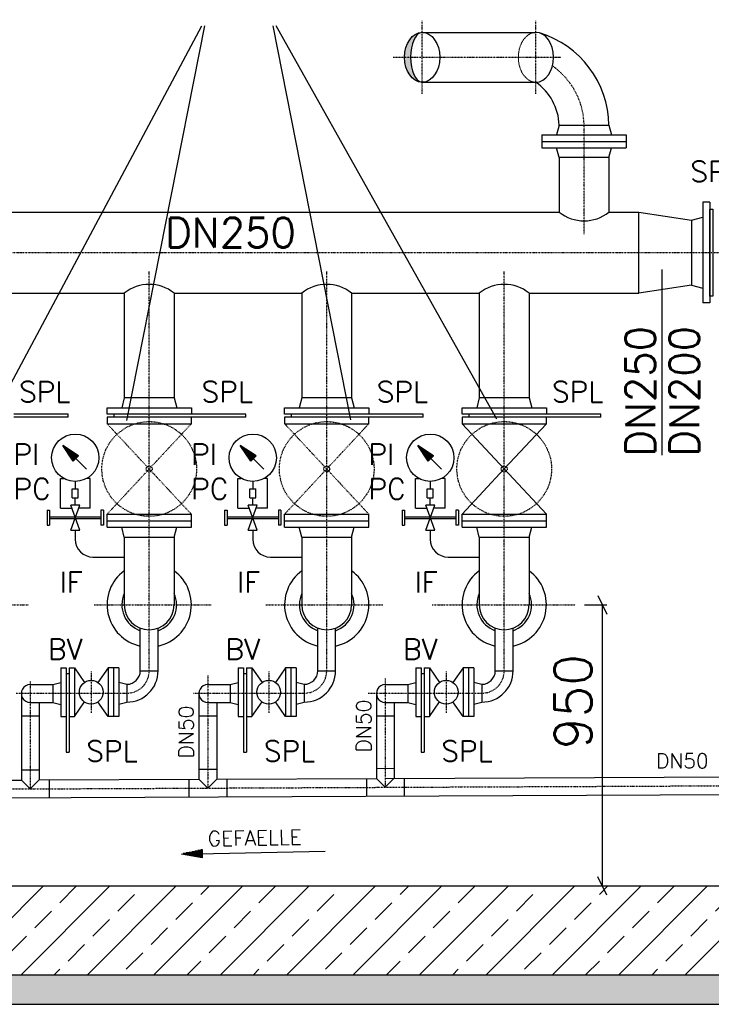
# Model space of a CAD drawing. Header units: millimetres. Extents: x -197187 to 231260338, y -45270 to 70505.
# Tile 62 of 85: x 75793 to 78131, y -34554 to -31227. Entities that reach past the tile are written whole.
import ezdxf
from ezdxf.enums import TextEntityAlignment as Align

# ---------------------------------------------------------------- set-up
doc = ezdxf.new("R2010")
doc.units = ezdxf.units.MM
doc.header["$LTSCALE"] = 0.5
for name, pattern in [('DASHDOT', [1, 0.5, -0.25, 0, -0.25]), ('DOT', [0.25, 0, -0.25]), ('HIDDEN', [0.375, 0.25, -0.125])]:
    doc.linetypes.add(name, pattern=pattern)
for name, color, linetype in [('21', 7, 'Continuous'), ('41', 7, 'Continuous'), ('BEMAßUNG', 7, 'Continuous'), ('Beschriftung', 7, 'Continuous'), ('P-MU050ENTL', 7, 'Continuous'), ('P-MU150AUSL', 7, 'Continuous'), ('P-MU150EINL', 7, 'Continuous'), ('P-MU200AUSL', 7, 'Continuous'), ('P-MU300AUSL', 7, 'Continuous')]:
    doc.layers.add(name, color=color, linetype=linetype)
doc.styles.add('ROMANS', font='ROMANS', dxfattribs={"height": 0.2})

# ---------------------------------------------------------------- blocks, each defined once
blk = doc.blocks.new('FPFEIL')
at = {"layer": '41', "color": 7, "linetype": 'Continuous'}
for p, q in [((-99.99980000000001, 18.5851), (-92.9259, 18.5851)), ((-99.99980000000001, 15.7051), (-78.52590000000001, 15.7051)), ((-99.99980000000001, 12.8251), (-64.1259, 12.8251)), ((-99.99980000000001, 12.8251), (-64.1259, 12.8251)), ((-99.99980000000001, 9.9452), (-49.7259, 9.9452)), ((-99.99980000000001, 7.0652), (-35.3259, 7.0652)), ((-99.99980000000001, 4.1852), (-20.926, 4.1852)), ((-99.99980000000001, 4.1852), (-20.926, 4.1852)), ((-99.99980000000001, 1.3052), (-6.526000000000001, 1.3052)), ((-99.99980000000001, -1.5748), (-7.874000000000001, -1.5748)), ((-99.99980000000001, -4.454800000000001), (-22.274, -4.454800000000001)), ((-99.99980000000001, -4.454800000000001), (-22.274, -4.454800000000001)), ((-99.99980000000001, -7.3348), (-36.6739, -7.3348)), ((-99.99980000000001, -10.2148), (-51.0739, -10.2148)), ((-99.99980000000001, -13.0948), (-65.4739, -13.0948)), ((-99.99980000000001, -13.0948), (-65.4739, -13.0948)), ((-99.99980000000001, -15.9748), (-79.8739, -15.9748)), ((-99.99980000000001, -18.8548), (-94.2739, -18.8548))]:
    blk.add_line(p, q, dxfattribs=at)
blk.add_lwpolyline([(0, 0), (-99.99980000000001, -20), (-99.99980000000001, 20), (0, 0)], close=True, dxfattribs=at)

msp = doc.modelspace()

# ---------------------------------------------------------------- hatches: boundary and pattern name
at = {"lineweight": 5}
h = msp.add_hatch(dxfattribs=at)
h.set_pattern_fill('ANSI33', color=256, scale=25)
h.set_pattern_definition([(45, (76826.18093517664, -31853.73249831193), (-112.2532015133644, 112.2532015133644), []), (45, (76938.43418517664, -31853.73249831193), (-112.2532015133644, 112.2532015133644), [79.375, -39.6875])])
h.paths.add_polyline_path([(71680.85854826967, -29433.81965384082), (71680.85854826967, -29253.74736641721), (81971.5033220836, -29253.7473664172), (81971.5033220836, -29433.81965384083), (77030.79109379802, -29433.81965384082), (77030.79109379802, -29954.48541023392), (76630.79109379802, -29954.48541023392), (76630.79109379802, -29433.81965384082)])
h.paths.add_polyline_path([(71830.79109379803, -29453.81965384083), (71850.79109379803, -29433.81965384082), (72060.79109379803, -29433.81965384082), (72080.79109379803, -29453.81965384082), (72080.79109379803, -34153.71763020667), (81580.79109379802, -34153.71763020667), (81580.79109379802, -29453.81965384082), (81600.791093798, -29433.81965384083), (81810.79109379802, -29433.81965384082), (81830.79109379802, -29453.81965384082), (81830.79109379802, -34453.71763020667), (71830.79109379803, -34453.71763020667)])
h = msp.add_hatch(dxfattribs=at)
h.set_pattern_fill('ANSI36', color=256, scale=10)
h.set_pattern_definition([(45, (76830.79109379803, -34503.71763020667), (16.83798022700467, 61.73926083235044), [79.375, -15.875, 0, -15.875])])
h.paths.add_polyline_path([(71630.79109379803, -34553.71763020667), (82030.79109379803, -34553.71763020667), (82030.79109379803, -34453.71763020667), (71630.79109379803, -34453.71763020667)])
at = {"layer": 'P-MU150AUSL', "linetype": 'Continuous', "ltscale": 10}
h = msp.add_hatch(color=256, dxfattribs=at)
h.dxf.hatch_style = 1
edge = h.paths.add_edge_path()
edge.add_ellipse((77153.41991700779, -31353.71763020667), major_axis=(0, -84.19001649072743), ratio=0.4672564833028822, start_angle=270, end_angle=357.6448348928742, ccw=False)
edge.add_line((77114.08158597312, -31353.71763020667), (77093.91687259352, -31353.71763020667))
edge.add_ellipse((77153.41991700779, -31353.71763020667), major_axis=(0, -84.14996120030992), ratio=0.7071072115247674, start_angle=270, end_angle=358.4432128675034)
edge = h.paths.add_edge_path()
edge.add_ellipse((77153.41991700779, -31353.71763020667), major_axis=(0, -84.19001649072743), ratio=0.4672564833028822, start_angle=182.3551651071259, end_angle=270, ccw=False)
edge.add_ellipse((77153.41991700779, -31353.71763020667), major_axis=(0, -84.14996120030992), ratio=0.7071072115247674, start_angle=181.5567871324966, end_angle=270)
edge.add_line((77093.91687259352, -31353.71763020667), (77114.08158597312, -31353.71763020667))

# ---------------------------------------------------------------- linework, layer by layer
for centre, radius, start, end in [((76230.791093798, -33203.71763020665), 142.5000000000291, 126.194366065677, 257.7851013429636), ((76230.791093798, -33203.71763020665), 142.5000000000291, 282.2148986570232, 53.8056339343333), ((76830.791093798, -33203.71763020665), 142.5000000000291, 126.1943660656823, 257.7851013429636), ((76830.791093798, -33203.71763020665), 142.5000000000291, 282.2148986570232, 53.8056339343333), ((77430.791093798, -33203.71763020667), 142.5000000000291, 126.1943660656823, 257.7851013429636), ((77430.791093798, -33203.71763020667), 142.5000000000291, 282.2148986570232, 53.8056339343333), ((76230.791093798, -33203.71763020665), 92.5000000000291, 155.4680288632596, 250.9771053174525), ((76230.791093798, -33203.71763020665), 92.5000000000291, 289.0228946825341, 24.53197113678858), ((76830.791093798, -33203.71763020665), 92.5000000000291, 155.4680288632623, 250.9771053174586), ((76830.791093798, -33203.71763020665), 92.5000000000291, 289.0228946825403, 24.53197113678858), ((77430.791093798, -33203.71763020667), 92.5000000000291, 155.4680288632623, 250.9771053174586), ((77430.791093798, -33203.71763020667), 92.5000000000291, 289.0228946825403, 24.53197113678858)]:
    msp.add_arc(centre, radius, start, end)
at = {"layer": '21', "linetype": 'Continuous', "ltscale": 10}
msp.add_line((72080.79109379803, -34153.71763020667), (81580.79109379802, -34153.71763020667), dxfattribs=at)
at = {"layer": '41', "linetype": 'Continuous', "ltscale": 10}
for p, q in [((71630.79109379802, -34453.71763020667), (82030.79109379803, -34453.71763020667)), ((71630.79109379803, -34553.71763020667), (82030.79109379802, -34553.71763020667))]:
    msp.add_line(p, q, dxfattribs=at)
at = {"layer": 'BEMAßUNG', "linetype": 'Continuous', "ltscale": 10}
for p, q in [((77702.009693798, -33203.71763020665), (77778.03649240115, -33203.71763020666)), ((77746.78649240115, -33172.46763020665), (77778.03649240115, -33234.96763020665)), ((77762.41149240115, -33203.71763020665), (77762.41149240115, -34153.71763020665)), ((77778.03649240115, -34184.96763020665), (77746.78649240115, -34122.46763020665))]:
    msp.add_line(p, q, dxfattribs=at)
at = {"layer": 'Beschriftung'}
for p, q in [((75695.64794373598, -32581.86885766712), (76408.20862826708, -31246.94067532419)), ((76154.62877441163, -32581.0303743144), (76418.3427444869, -31246.94067532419)), ((76911.99186453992, -32578.41512144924), (76649.39854538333, -31246.94067532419)), ((77405.39506338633, -32576.69102772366), (76659.53266160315, -31246.94067532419))]:
    msp.add_line(p, q, dxfattribs=at)
at = {"layer": 'P-MU050ENTL', "linetype": 'Continuous', "ltscale": 10}
for p, q in [((76200.64109379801, -33426.55537214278), (76200.64109379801, -33282.28103020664)), ((76260.94109379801, -33426.55537214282), (76260.941093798, -33282.28103020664)), ((76800.64109379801, -33426.55537214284), (76800.64109379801, -33282.28103020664)), ((76860.94109379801, -33426.55537214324), (76860.941093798, -33282.28103020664)), ((77400.641093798, -33426.69179797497), (77400.64109379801, -33282.28103020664)), ((77460.941093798, -33426.41894631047), (77460.941093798, -33282.28103020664)), ((75931.791093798, -33416.6539721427), (75931.791093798, -33581.6539721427)), ((75931.791093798, -33416.6539721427), (75949.791093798, -33416.6539721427)), ((75949.791093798, -33416.6539721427), (75949.791093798, -33701.55537214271)), ((75959.791093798, -33437.1539721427), (75949.791093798, -33437.1539721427)), ((75959.791093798, -33416.6539721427), (75959.791093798, -33701.55537214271)), ((75959.791093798, -33416.6539721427), (75977.791093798, -33416.6539721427)), ((75977.791093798, -33416.6539721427), (75977.791093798, -33581.6539721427)), ((75977.791093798, -33416.6539721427), (76012.053793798, -33466.24477214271)), ((76091.791093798, -33416.6539721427), (76057.52839379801, -33466.24477214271)), ((76127.791093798, -33416.6539721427), (76091.791093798, -33416.6539721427)), ((76091.791093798, -33416.6539721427), (76091.791093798, -33581.6539721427)), ((76109.791093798, -33416.6539721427), (76109.791093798, -33581.6539721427)), ((76127.791093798, -33416.6539721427), (76127.791093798, -33581.6539721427)), ((76200.64109379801, -33426.55537214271), (76260.941093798, -33426.55537214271)), ((76531.791093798, -33416.6539721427), (76531.791093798, -33581.6539721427)), ((76531.791093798, -33416.6539721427), (76549.791093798, -33416.6539721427)), ((76549.791093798, -33416.6539721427), (76549.791093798, -33701.55537214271)), ((76559.791093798, -33437.1539721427), (76549.791093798, -33437.1539721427)), ((76559.791093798, -33416.6539721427), (76559.791093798, -33701.55537214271)), ((76559.791093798, -33416.6539721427), (76577.791093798, -33416.6539721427)), ((76577.791093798, -33416.6539721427), (76577.791093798, -33581.6539721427)), ((76577.791093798, -33416.6539721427), (76612.053793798, -33466.24477214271)), ((76691.791093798, -33416.6539721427), (76657.52839379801, -33466.24477214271)), ((76727.791093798, -33416.6539721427), (76691.791093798, -33416.6539721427)), ((76691.791093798, -33416.6539721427), (76691.791093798, -33581.6539721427)), ((76709.791093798, -33416.6539721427), (76709.791093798, -33581.6539721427)), ((76727.791093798, -33416.6539721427), (76727.791093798, -33581.6539721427)), ((76800.64109379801, -33426.55537214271), (76860.941093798, -33426.55537214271)), ((77131.791093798, -33416.6539721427), (77131.791093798, -33581.6539721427)), ((77131.791093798, -33416.6539721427), (77149.791093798, -33416.6539721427)), ((77149.791093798, -33416.6539721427), (77149.791093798, -33701.55537214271)), ((77159.791093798, -33437.1539721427), (77149.791093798, -33437.1539721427)), ((77159.791093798, -33416.6539721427), (77159.791093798, -33701.55537214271)), ((77159.791093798, -33416.6539721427), (77177.791093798, -33416.6539721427)), ((77177.791093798, -33416.6539721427), (77177.791093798, -33581.6539721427)), ((77177.791093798, -33416.6539721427), (77212.053793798, -33466.24477214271)), ((77291.791093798, -33416.6539721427), (77257.52839379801, -33466.24477214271)), ((77327.791093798, -33416.6539721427), (77291.791093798, -33416.6539721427)), ((77291.791093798, -33416.6539721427), (77291.791093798, -33581.6539721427)), ((77309.791093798, -33416.6539721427), (77309.791093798, -33581.6539721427)), ((77327.791093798, -33416.6539721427), (77327.791093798, -33581.6539721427)), ((77400.64109379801, -33426.55537214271), (77460.941093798, -33426.55537214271)), ((75904.791093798, -33473.4615721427), (75931.791093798, -33466.2268721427)), ((76127.791093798, -33465.17017214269), (76154.791093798, -33472.4050721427)), ((76504.791093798, -33473.4615721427), (76531.791093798, -33466.2268721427)), ((76727.791093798, -33465.17017214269), (76754.791093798, -33472.4050721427)), ((77104.791093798, -33473.4615721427), (77131.791093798, -33466.2268721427)), ((77327.791093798, -33465.17017214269), (77354.791093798, -33472.4050721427)), ((75798.64109379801, -33502.55537214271), (75798.69314939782, -33795.80535278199)), ((75828.791093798, -33473.4615721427), (75904.791093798, -33473.4615721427)), ((75904.791093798, -33473.4615721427), (75904.791093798, -33533.76217214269)), ((76154.791093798, -33472.4050721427), (76154.791093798, -33532.70557214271)), ((76398.64109379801, -33502.55537214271), (76398.69314808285, -33793.09045278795)), ((76428.791093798, -33473.4615721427), (76504.791093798, -33473.4615721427)), ((76504.791093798, -33473.4615721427), (76504.791093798, -33533.76217214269)), ((76754.791093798, -33472.4050721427), (76754.791093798, -33532.70557214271)), ((76998.64109379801, -33502.55537214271), (76998.69314939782, -33790.375452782)), ((77028.791093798, -33473.4615721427), (77104.791093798, -33473.4615721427)), ((77104.791093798, -33473.4615721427), (77104.791093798, -33533.76217214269)), ((77354.791093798, -33472.4050721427), (77354.791093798, -33532.70557214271)), ((75828.791093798, -33533.76217214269), (75904.791093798, -33533.76217214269)), ((75858.941093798, -33533.76217214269), (75858.99314808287, -33795.53245278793)), ((75904.791093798, -33533.76217214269), (75931.791093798, -33540.99687214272)), ((75977.791093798, -33581.6539721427), (76012.053693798, -33532.0631721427)), ((76091.791093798, -33581.6539721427), (76057.52849379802, -33532.0631721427)), ((76127.791093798, -33539.94047214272), (76154.791093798, -33532.70557214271)), ((76428.791093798, -33533.76217214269), (76504.791093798, -33533.76217214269)), ((76458.941093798, -33533.76217214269), (76458.99314939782, -33792.81755278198)), ((76504.791093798, -33533.76217214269), (76531.791093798, -33540.99687214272)), ((76577.791093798, -33581.6539721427), (76612.053693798, -33532.0631721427)), ((76691.791093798, -33581.6539721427), (76657.52849379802, -33532.0631721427)), ((76727.791093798, -33539.94047214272), (76754.791093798, -33532.70557214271)), ((77028.791093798, -33533.76217214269), (77104.791093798, -33533.76217214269)), ((77058.941093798, -33533.76217214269), (77058.9931498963, -33790.10265277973)), ((77104.791093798, -33533.76217214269), (77131.791093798, -33540.99687214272)), ((77177.791093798, -33581.6539721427), (77212.053693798, -33532.0631721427)), ((77291.791093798, -33581.6539721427), (77257.52849379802, -33532.0631721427)), ((77327.791093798, -33539.94047214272), (77354.791093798, -33532.70557214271)), ((75798.64109379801, -33578.55537214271), (75858.941093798, -33578.55537214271)), ((75931.791093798, -33581.6539721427), (75949.791093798, -33581.6539721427)), ((75959.791093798, -33581.6539721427), (75977.791093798, -33581.6539721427)), ((76127.791093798, -33581.6539721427), (76091.791093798, -33581.6539721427)), ((76398.64109379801, -33578.55537214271), (76458.941093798, -33578.55537214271)), ((76531.791093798, -33581.6539721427), (76549.791093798, -33581.6539721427)), ((76559.791093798, -33581.6539721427), (76577.791093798, -33581.6539721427)), ((76727.791093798, -33581.6539721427), (76691.791093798, -33581.6539721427)), ((76998.64109379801, -33578.55537214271), (77058.941093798, -33578.55537214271)), ((77131.791093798, -33581.6539721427), (77149.791093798, -33581.6539721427)), ((77159.791093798, -33581.6539721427), (77177.791093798, -33581.6539721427)), ((77327.791093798, -33581.6539721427), (77291.791093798, -33581.6539721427)), ((75949.791093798, -33701.55537214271), (75959.791093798, -33701.55537214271)), ((76549.791093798, -33701.55537214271), (76559.791093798, -33701.55537214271)), ((77149.791093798, -33701.55537214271), (77159.791093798, -33701.55537214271)), ((75798.69314939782, -33761.955052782), (75858.99314939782, -33761.68215278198)), ((76398.69314939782, -33759.240152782), (76458.99314939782, -33758.96725278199)), ((76998.69314939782, -33756.52515278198), (77058.99314939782, -33756.252252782)), ((75258.99314939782, -33798.247452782), (75798.69314939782, -33795.80535278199)), ((75798.69314939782, -33795.80535278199), (75828.82494939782, -33825.81925278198)), ((75828.82494939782, -33825.81925278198), (75858.99314939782, -33795.53245278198)), ((75858.99314939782, -33795.53245278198), (76398.69314939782, -33793.09045278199)), ((75892.82494939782, -33795.37935278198), (75892.82494939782, -33855.680052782)), ((76364.82494939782, -33793.243652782), (76364.82494939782, -33853.54425278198)), ((76398.69314939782, -33793.09045278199), (76428.82494939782, -33823.10435278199)), ((76428.82494939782, -33823.10435278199), (76458.99314939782, -33792.81755278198)), ((76458.99314939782, -33792.81755278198), (76998.69314939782, -33790.375452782)), ((76492.82494939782, -33792.66445278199), (76492.82494939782, -33852.96505278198)), ((76964.82494939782, -33790.52875278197), (76964.82494939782, -33850.82935278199)), ((76998.69314939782, -33790.375452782), (77028.82494939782, -33820.38945278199)), ((77028.82068429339, -33790.23917997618), (79124.70844939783, -33780.75551084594)), ((77028.82494939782, -33820.38945278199), (77058.99314939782, -33790.10265278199)), ((77092.82494939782, -33789.949552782), (77092.82494939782, -33850.25015278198)), ((75164.84314939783, -33858.974052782), (79124.98124939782, -33841.05491084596)), ((76340.00867025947, -34045.83502500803), (76825.21147025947, -34036.60352500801))]:
    msp.add_line(p, q, dxfattribs=at)
at = {"layer": 'P-MU050ENTL', "linetype": 'DASHDOT', "ltscale": 10}
for p, q in [((76034.791093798, -33429.1539721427), (76034.791093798, -33569.1539721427)), ((76634.791093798, -33429.1539721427), (76634.791093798, -33569.1539721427)), ((77234.791093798, -33429.1539721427), (77234.791093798, -33569.1539721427)), ((75828.77289379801, -33462.40537214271), (75828.82494939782, -33825.81925278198)), ((76428.77289379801, -33442.40537214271), (76428.82496441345, -33823.10436773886)), ((77028.77289379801, -33452.40537214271), (77028.82494939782, -33820.38945278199)), ((75780.791093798, -33502.55537214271), (76154.791093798, -33502.55537214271)), ((76380.791093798, -33502.55537214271), (76754.791093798, -33502.55537214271)), ((76970.791093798, -33502.55537214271), (77354.791093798, -33502.55537214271)), ((73847.49314939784, -33834.78464439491), (79248.85364939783, -33810.34401084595))]:
    msp.add_line(p, q, dxfattribs=at)
at = {"layer": 'P-MU050ENTL', "linetype": 'Continuous', "ltscale": 10}
for centre in [(76034.791093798, -33499.1539721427), (76634.791093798, -33499.1539721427), (77234.791093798, -33499.1539721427)]:
    msp.add_circle(centre, 40.0000448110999, dxfattribs=at)
at = {"layer": 'P-MU050ENTL', "linetype": 'DASHDOT', "ltscale": 10}
for centre in [(76154.791093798, -33426.55537214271), (76754.791093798, -33426.55537214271), (77354.791093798, -33426.55537214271)]:
    msp.add_arc(centre, 76, 270, 0, dxfattribs=at)
at = {"layer": 'P-MU050ENTL', "linetype": 'Continuous', "ltscale": 10}
for centre, radius, start, end in [((76154.791093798, -33426.55537214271), 45.85, 270, 0), ((76154.791093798, -33426.55537214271), 106.15, 270, 0), ((76754.791093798, -33426.55537214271), 45.85, 270, 0), ((76754.791093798, -33426.55537214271), 106.15, 270, 0), ((77354.791093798, -33426.55537214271), 45.85, 270, 0), ((77354.791093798, -33426.55537214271), 106.15, 270, 0), ((75828.77288314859, -33503.61187214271), 30.15030549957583, 89.96539444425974, 270.0346083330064), ((76428.77288314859, -33503.61187214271), 30.15030549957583, 89.96539444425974, 270.0346083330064), ((77028.77288314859, -33503.61187214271), 30.15030549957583, 89.96539444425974, 270.0346083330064)]:
    msp.add_arc(centre, radius, start, end, dxfattribs=at)
at = {"layer": 'P-MU150AUSL', "linetype": 'Continuous', "ltscale": 10}
for p, q in [((77153.41991700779, -31269.56766900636), (77538.15646988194, -31269.56766900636)), ((77153.41991700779, -31437.86759140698), (77538.15646988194, -31437.86759140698)), ((77616.64113753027, -31582.71755371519), (77607.79883753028, -31615.71755371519)), ((77616.64113753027, -31582.71755371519), (77784.94113753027, -31582.71755371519)), ((77784.94113753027, -31582.71755371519), (77793.78343753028, -31615.71755371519)), ((77558.29113753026, -31615.71755371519), (77558.29113753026, -31659.71755371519)), ((77558.29113753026, -31615.71755371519), (77843.29113753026, -31615.71755371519)), ((77558.29113753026, -31637.71755371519), (77843.29113753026, -31637.71755371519)), ((77843.29113753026, -31615.71755371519), (77843.29113753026, -31659.71755371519)), ((77558.29113753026, -31659.71755371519), (77843.29113753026, -31659.71755371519)), ((77616.64113753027, -31692.71755371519), (77607.79883753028, -31659.71755371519)), ((77784.94113753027, -31692.71755371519), (77793.78343753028, -31659.71755371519)), ((77784.94113753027, -31692.71755371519), (77616.64113753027, -31692.71755371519)), ((77616.64113753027, -31692.71755371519), (77616.64113753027, -31877.21763020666)), ((77784.94113753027, -31692.71755371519), (77784.94113753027, -31877.21763020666)), ((75064.94109379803, -31877.21763020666), (77616.64113753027, -31877.21763020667)), ((77784.94113753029, -31877.21763020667), (77885.791093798, -31877.21763020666)), ((75714.941093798, -32150.21763020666), (76146.64109379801, -32150.21763020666)), ((76146.64109379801, -32150.21763020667), (76146.64109379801, -32504.71763020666)), ((76314.941093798, -32150.21763020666), (76746.64109379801, -32150.21763020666)), ((76314.94109379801, -32150.21763020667), (76314.94109379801, -32504.71763020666)), ((76746.64109379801, -32150.21763020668), (76746.64109379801, -32504.71763020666)), ((76914.941093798, -32150.21763020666), (77346.64109379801, -32150.21763020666)), ((76914.94109379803, -32150.21763020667), (76914.94109379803, -32504.71763020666)), ((77346.64109379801, -32150.21763020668), (77346.64109379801, -32504.71763020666)), ((77514.94109379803, -32150.21763020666), (77885.791093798, -32150.21763020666)), ((77514.94109379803, -32150.21763020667), (77514.94109379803, -32504.71763020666)), ((76146.64109379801, -32504.71763020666), (76137.79879379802, -32537.71763020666)), ((76314.94109379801, -32504.71763020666), (76146.64109379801, -32504.71763020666)), ((76314.94109379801, -32504.71763020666), (76323.78339379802, -32537.71763020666)), ((76746.64109379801, -32504.71763020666), (76737.79879379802, -32537.71763020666)), ((76914.94109379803, -32504.71763020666), (76746.64109379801, -32504.71763020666)), ((76914.94109379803, -32504.71763020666), (76923.78339379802, -32537.71763020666)), ((77346.64109379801, -32504.71763020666), (77337.79879379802, -32537.71763020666)), ((77514.94109379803, -32504.71763020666), (77346.64109379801, -32504.71763020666)), ((77514.94109379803, -32504.71763020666), (77523.78339379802, -32537.71763020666)), ((75957.291093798, -32559.71763020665), (75773.291093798, -32559.71763020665)), ((75957.291093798, -32569.71763020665), (75773.291093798, -32569.71763020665)), ((75957.291093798, -32569.71763020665), (75957.291093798, -32559.71763020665)), ((76110.79109379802, -32559.71763020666), (76110.79109379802, -32569.71763020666)), ((76557.29109379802, -32559.71763020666), (76373.29109379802, -32559.71763020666)), ((76557.29109379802, -32569.71763020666), (76373.29109379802, -32569.71763020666)), ((76557.29109379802, -32569.71763020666), (76557.29109379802, -32559.71763020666)), ((76710.79109379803, -32559.71763020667), (76710.79109379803, -32569.71763020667)), ((77157.29109379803, -32559.71763020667), (76973.29109379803, -32559.71763020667)), ((77157.29109379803, -32569.71763020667), (76973.29109379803, -32569.71763020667)), ((77157.29109379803, -32569.71763020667), (77157.29109379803, -32559.71763020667)), ((77310.79109379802, -32559.71763020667), (77310.79109379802, -32569.71763020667)), ((77757.29109379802, -32559.71763020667), (77573.29109379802, -32559.71763020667)), ((77757.29109379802, -32569.71763020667), (77573.29109379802, -32569.71763020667)), ((77757.29109379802, -32569.71763020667), (77757.29109379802, -32559.71763020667)), ((77288.291093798, -32591.71763020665), (77430.791093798, -32744.71763020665)), ((77573.291093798, -32591.71763020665), (77430.791093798, -32744.7177158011)), ((75991.870693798, -32700.87663020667), (75938.416593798, -32665.24063020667)), ((76018.42109379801, -32745.24513020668), (75938.416593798, -32665.24063020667)), ((75974.052593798, -32718.69473020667), (75938.416593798, -32665.24063020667)), ((75982.717293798, -32710.03003020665), (75940.57629379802, -32667.88903020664)), ((75983.939193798, -32708.80823020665), (75944.28159379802, -32669.15063020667)), ((76591.870693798, -32700.87663020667), (76538.416593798, -32665.24063020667)), ((76618.42109379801, -32745.24513020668), (76538.416593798, -32665.24063020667)), ((76574.052593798, -32718.69473020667), (76538.416593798, -32665.24063020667)), ((76582.717293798, -32710.03003020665), (76540.57629379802, -32667.88903020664)), ((76583.939193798, -32708.80823020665), (76544.28159379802, -32669.15063020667)), ((77191.870693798, -32700.87663020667), (77138.416593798, -32665.24063020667)), ((77218.42109379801, -32745.24513020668), (77138.416593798, -32665.24063020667)), ((77174.052593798, -32718.69473020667), (77138.416593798, -32665.24063020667)), ((77182.717293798, -32710.03003020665), (77140.57629379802, -32667.88903020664)), ((77183.939193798, -32708.80823020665), (77144.28159379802, -32669.15063020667)), ((75981.49539379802, -32711.25193020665), (75944.28159379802, -32674.03813020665)), ((75980.27349379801, -32712.47383020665), (75949.169093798, -32681.36943020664)), ((75985.160993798, -32707.58633020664), (75951.61309379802, -32674.03823020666)), ((75979.05159379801, -32713.69573020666), (75954.05669379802, -32688.70083020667)), ((75977.829693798, -32714.91763020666), (75958.944293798, -32696.03223020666)), ((75986.382893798, -32706.36443020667), (75958.94439379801, -32678.92583020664)), ((75981.49539379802, -32711.25193020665), (75959.37399379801, -32689.13053020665)), ((75985.160993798, -32707.58633020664), (75962.116793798, -32684.54203020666)), ((75976.607793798, -32716.13953020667), (75963.83189379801, -32703.36363020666)), ((75987.604793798, -32705.14253020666), (75966.27529379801, -32683.81313020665)), ((75988.82669379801, -32703.92063020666), (75973.606593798, -32688.70063020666)), ((75988.82669379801, -32703.92063020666), (75973.606593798, -32688.70063020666)), ((75974.052593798, -32718.69473020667), (75991.870693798, -32700.87663020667)), ((75990.04859379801, -32702.69883020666), (75980.93789379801, -32693.58813020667)), ((75991.27039379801, -32701.47693020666), (75988.26919379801, -32698.47563020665)), ((76581.49539379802, -32711.25193020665), (76544.28159379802, -32674.03813020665)), ((76580.27349379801, -32712.47383020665), (76549.169093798, -32681.36943020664)), ((76585.160993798, -32707.58633020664), (76551.61309379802, -32674.03823020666)), ((76579.05159379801, -32713.69573020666), (76554.05669379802, -32688.70083020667)), ((76577.829693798, -32714.91763020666), (76558.944293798, -32696.03223020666)), ((76586.382893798, -32706.36443020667), (76558.94439379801, -32678.92583020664)), ((76581.49539379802, -32711.25193020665), (76559.37399379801, -32689.13053020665)), ((76585.160993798, -32707.58633020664), (76562.116793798, -32684.54203020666)), ((76576.607793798, -32716.13953020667), (76563.83189379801, -32703.36363020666)), ((76587.604793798, -32705.14253020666), (76566.27529379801, -32683.81313020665)), ((76588.82669379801, -32703.92063020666), (76573.606593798, -32688.70063020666)), ((76588.82669379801, -32703.92063020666), (76573.606593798, -32688.70063020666)), ((76574.052593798, -32718.69473020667), (76591.870693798, -32700.87663020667)), ((76590.04859379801, -32702.69883020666), (76580.93789379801, -32693.58813020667)), ((76591.27039379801, -32701.47693020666), (76588.26919379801, -32698.47563020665)), ((77181.49539379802, -32711.25193020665), (77144.28159379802, -32674.03813020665)), ((77180.27349379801, -32712.47383020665), (77149.169093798, -32681.36943020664)), ((77185.160993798, -32707.58633020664), (77151.61309379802, -32674.03823020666)), ((77179.05159379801, -32713.69573020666), (77154.05669379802, -32688.70083020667)), ((77177.829693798, -32714.91763020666), (77158.944293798, -32696.03223020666)), ((77186.382893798, -32706.36443020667), (77158.94439379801, -32678.92583020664)), ((77181.49539379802, -32711.25193020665), (77159.37399379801, -32689.13053020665)), ((77185.160993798, -32707.58633020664), (77162.116793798, -32684.54203020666)), ((77176.607793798, -32716.13953020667), (77163.83189379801, -32703.36363020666)), ((77187.604793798, -32705.14253020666), (77166.27529379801, -32683.81313020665)), ((77188.82669379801, -32703.92063020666), (77173.606593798, -32688.70063020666)), ((77188.82669379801, -32703.92063020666), (77173.606593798, -32688.70063020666)), ((77174.052593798, -32718.69473020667), (77191.870693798, -32700.87663020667)), ((77190.04859379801, -32702.69883020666), (77180.93789379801, -32693.58813020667)), ((77191.27039379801, -32701.47693020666), (77188.26919379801, -32698.47563020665)), ((75975.385893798, -32717.36143020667), (75968.719393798, -32710.69493020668)), ((76575.385893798, -32717.36143020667), (76568.719393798, -32710.69493020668)), ((77175.385893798, -32717.36143020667), (77168.719393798, -32710.69493020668)), ((77288.291093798, -32897.71763020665), (77430.791093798, -32744.71765948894)), ((77573.291093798, -32897.71763020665), (77430.791093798, -32744.71788924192)), ((75930.791093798, -32876.76763020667), (75930.791093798, -32776.76763020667)), ((75930.791093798, -32776.76763020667), (75942.061293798, -32776.76763020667)), ((75980.791093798, -32786.76763020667), (75980.791093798, -32811.76763020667)), ((76030.791093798, -32776.76763020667), (76019.520893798, -32776.76763020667)), ((76030.791093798, -32876.76763020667), (76030.791093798, -32776.76763020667)), ((76530.791093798, -32876.76763020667), (76530.791093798, -32776.76763020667)), ((76530.791093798, -32776.76763020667), (76542.061293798, -32776.76763020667)), ((76580.791093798, -32786.76763020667), (76580.791093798, -32811.76763020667)), ((76630.791093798, -32776.76763020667), (76619.520893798, -32776.76763020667)), ((76630.791093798, -32876.76763020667), (76630.791093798, -32776.76763020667)), ((77130.791093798, -32876.76763020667), (77130.791093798, -32776.76763020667)), ((77130.791093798, -32776.76763020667), (77142.061293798, -32776.76763020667)), ((77180.791093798, -32786.76763020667), (77180.791093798, -32811.76763020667)), ((77230.791093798, -32776.76763020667), (77219.520893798, -32776.76763020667)), ((77230.791093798, -32876.76763020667), (77230.791093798, -32776.76763020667)), ((75970.791093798, -32811.76763020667), (75990.791093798, -32811.76763020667)), ((75970.791093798, -32841.76763020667), (75970.791093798, -32811.76763020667)), ((75990.791093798, -32841.76763020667), (75990.791093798, -32811.76763020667)), ((76570.791093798, -32811.76763020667), (76590.791093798, -32811.76763020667)), ((76570.791093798, -32841.76763020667), (76570.791093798, -32811.76763020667)), ((76590.791093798, -32841.76763020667), (76590.791093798, -32811.76763020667)), ((77170.791093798, -32811.76763020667), (77190.791093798, -32811.76763020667)), ((77170.791093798, -32841.76763020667), (77170.791093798, -32811.76763020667)), ((77190.791093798, -32841.76763020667), (77190.791093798, -32811.76763020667)), ((75995.791093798, -32951.76763020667), (75965.790993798, -32866.76763020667)), ((75995.791093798, -32866.76763020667), (75965.791093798, -32866.76763020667)), ((75965.791093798, -32951.76763020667), (75995.791593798, -32866.76763020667)), ((75970.791093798, -32841.76763020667), (75990.791093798, -32841.76763020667)), ((75980.791093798, -32866.76763020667), (75980.791093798, -32841.76763020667)), ((76595.791093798, -32951.76763020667), (76565.790993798, -32866.76763020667)), ((76595.791093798, -32866.76763020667), (76565.791093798, -32866.76763020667)), ((76565.791093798, -32951.76763020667), (76595.791593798, -32866.76763020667)), ((76570.791093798, -32841.76763020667), (76590.791093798, -32841.76763020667)), ((76580.791093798, -32866.76763020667), (76580.791093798, -32841.76763020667)), ((77195.791093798, -32951.76763020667), (77165.790993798, -32866.76763020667)), ((77195.791093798, -32866.76763020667), (77165.791093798, -32866.76763020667)), ((77165.791093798, -32951.76763020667), (77195.791593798, -32866.76763020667)), ((77170.791093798, -32841.76763020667), (77190.791093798, -32841.76763020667)), ((77180.791093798, -32866.76763020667), (77180.791093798, -32841.76763020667)), ((75885.791093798, -32884.26763020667), (75893.791093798, -32884.26763020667)), ((75885.791093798, -32884.26763020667), (75885.791093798, -32934.26763020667)), ((75893.791093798, -32884.26763020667), (75893.791093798, -32934.26763020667)), ((75930.791093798, -32876.76763020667), (75969.320493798, -32876.76763020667)), ((76030.791093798, -32876.76763020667), (75992.261693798, -32876.76763020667)), ((76067.791093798, -32884.26763020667), (76067.791093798, -32934.26763020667)), ((76075.791093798, -32884.26763020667), (76067.791093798, -32884.26763020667)), ((76075.791093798, -32884.26763020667), (76075.791093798, -32934.26763020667)), ((76088.291093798, -32897.71763020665), (76373.291093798, -32897.71763020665)), ((76088.291093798, -32941.71763020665), (76088.291093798, -32897.71763020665)), ((76373.291093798, -32941.71763020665), (76373.291093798, -32897.71763020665)), ((76485.791093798, -32884.26763020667), (76493.791093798, -32884.26763020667)), ((76485.791093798, -32884.26763020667), (76485.791093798, -32934.26763020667)), ((76493.791093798, -32884.26763020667), (76493.791093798, -32934.26763020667)), ((76530.791093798, -32876.76763020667), (76569.320493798, -32876.76763020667)), ((76630.791093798, -32876.76763020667), (76592.261693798, -32876.76763020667)), ((76667.791093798, -32884.26763020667), (76667.791093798, -32934.26763020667)), ((76675.791093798, -32884.26763020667), (76667.791093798, -32884.26763020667)), ((76675.791093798, -32884.26763020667), (76675.791093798, -32934.26763020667)), ((76688.291093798, -32897.71763020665), (76973.291093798, -32897.71763020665)), ((76688.291093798, -32941.71763020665), (76688.291093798, -32897.71763020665)), ((76973.291093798, -32941.71763020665), (76973.291093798, -32897.71763020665)), ((76973.291093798, -32941.71763020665), (76973.291093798, -32897.71763020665)), ((77085.791093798, -32884.26763020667), (77093.791093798, -32884.26763020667)), ((77085.791093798, -32884.26763020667), (77085.791093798, -32934.26763020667)), ((77093.791093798, -32884.26763020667), (77093.791093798, -32934.26763020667)), ((77130.791093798, -32876.76763020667), (77169.320493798, -32876.76763020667)), ((77230.791093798, -32876.76763020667), (77192.261693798, -32876.76763020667)), ((77267.791093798, -32884.26763020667), (77267.791093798, -32934.26763020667)), ((77275.791093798, -32884.26763020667), (77267.791093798, -32884.26763020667)), ((77275.791093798, -32884.26763020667), (77275.791093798, -32934.26763020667)), ((77288.291093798, -32897.71763020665), (77573.291093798, -32897.71763020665)), ((77288.291093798, -32941.71763020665), (77288.291093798, -32897.71763020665)), ((77573.291093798, -32941.71763020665), (77573.291093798, -32897.71763020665)), ((75885.791093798, -32934.26763020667), (75893.791093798, -32934.26763020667)), ((75893.791093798, -32906.26763020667), (75979.732193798, -32906.26763020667)), ((75893.791093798, -32912.26763020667), (75979.73249379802, -32912.26763020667)), ((75981.849893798, -32912.26763020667), (76067.791093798, -32912.26763020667)), ((75981.85019379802, -32906.26763020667), (76067.791093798, -32906.26763020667)), ((76075.791093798, -32934.26763020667), (76067.791093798, -32934.26763020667)), ((76088.291093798, -32919.71763020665), (76373.291093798, -32919.71763020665)), ((76485.791093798, -32934.26763020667), (76493.791093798, -32934.26763020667)), ((76493.791093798, -32906.26763020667), (76579.732193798, -32906.26763020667)), ((76493.791093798, -32912.26763020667), (76579.73249379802, -32912.26763020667)), ((76581.849893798, -32912.26763020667), (76667.791093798, -32912.26763020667)), ((76581.85019379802, -32906.26763020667), (76667.791093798, -32906.26763020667)), ((76675.791093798, -32934.26763020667), (76667.791093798, -32934.26763020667)), ((76688.291093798, -32919.71763020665), (76973.291093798, -32919.71763020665)), ((77085.791093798, -32934.26763020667), (77093.791093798, -32934.26763020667)), ((77093.791093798, -32906.26763020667), (77179.732193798, -32906.26763020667)), ((77093.791093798, -32912.26763020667), (77179.73249379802, -32912.26763020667)), ((77181.849893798, -32912.26763020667), (77267.791093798, -32912.26763020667)), ((77181.85019379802, -32906.26763020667), (77267.791093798, -32906.26763020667)), ((77275.791093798, -32934.26763020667), (77267.791093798, -32934.26763020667)), ((77288.291093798, -32919.71763020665), (77573.291093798, -32919.71763020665)), ((75965.791093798, -32951.76763020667), (75995.791093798, -32951.76763020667)), ((75980.791093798, -32951.76763020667), (75980.791093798, -32982.37243020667)), ((76088.291093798, -32941.71763020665), (76373.291093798, -32941.71763020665)), ((76146.64109379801, -32974.71763020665), (76137.798793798, -32941.71763020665)), ((76314.941093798, -32974.71763020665), (76323.78339379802, -32941.71763020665)), ((76565.791093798, -32951.76763020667), (76595.791093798, -32951.76763020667)), ((76580.791093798, -32951.76763020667), (76580.791093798, -32982.37243020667)), ((76688.291093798, -32941.71763020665), (76973.291093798, -32941.71763020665)), ((76746.64109379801, -32974.71763020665), (76737.798793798, -32941.71763020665)), ((76914.941093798, -32974.71763020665), (76923.78339379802, -32941.71763020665)), ((77165.791093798, -32951.76763020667), (77195.791093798, -32951.76763020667)), ((77180.791093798, -32951.76763020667), (77180.791093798, -32982.37243020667)), ((77288.291093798, -32941.71763020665), (77573.291093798, -32941.71763020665)), ((77346.64109379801, -32974.71763020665), (77337.798793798, -32941.71763020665)), ((77514.941093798, -32974.71763020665), (77523.78339379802, -32941.71763020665)), ((76146.64109379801, -32974.71763020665), (76314.941093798, -32974.71763020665)), ((76146.64109379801, -32974.71763020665), (76146.64109379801, -33203.71763020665)), ((76314.941093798, -32974.71763020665), (76314.941093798, -33203.71763020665)), ((76746.64109379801, -32974.71763020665), (76914.941093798, -32974.71763020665)), ((76746.64109379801, -32974.71763020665), (76746.64109379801, -33203.71763020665)), ((76914.941093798, -32974.71763020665), (76914.941093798, -33203.71763020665)), ((77346.64109379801, -32974.71763020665), (77514.941093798, -32974.71763020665)), ((77346.64109379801, -32974.71763020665), (77346.64109379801, -33203.71763020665)), ((77514.941093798, -32974.71763020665), (77514.941093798, -33203.71763020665)), ((76040.791093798, -33042.37243020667), (76146.64109379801, -33042.37243020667)), ((76640.791093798, -33042.37243020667), (76746.64109379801, -33042.37243020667)), ((77240.791093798, -33042.37243020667), (77346.64109379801, -33042.37243020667))]:
    msp.add_line(p, q, dxfattribs=at)
at = {"layer": 'P-MU150AUSL', "linetype": 'DASHDOT', "ltscale": 10}
for p, q in [((76230.791093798, -33426.55537214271), (76230.791093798, -32077.8253982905)), ((76830.791093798, -33426.55537214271), (76830.791093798, -32077.8253982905)), ((77430.791093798, -33426.55537214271), (77430.79109379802, -32077.8253982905)), ((76088.291093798, -32591.71763020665), (76230.791093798, -32744.71763020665)), ((76373.291093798, -32591.71763020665), (76230.79109379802, -32744.7177158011)), ((76688.291093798, -32591.71763020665), (76830.791093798, -32744.71763020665)), ((76973.291093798, -32591.71763020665), (76830.791093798, -32744.7177158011)), ((76088.291093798, -32897.71763020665), (76230.791093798, -32744.71765948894)), ((76373.291093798, -32897.71763020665), (76230.791093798, -32744.71788924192)), ((76688.291093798, -32897.71763020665), (76830.791093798, -32744.71765948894)), ((76973.291093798, -32897.71763020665), (76830.791093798, -32744.71788924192)), ((75426.95859379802, -33203.71763020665), (75824.086393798, -33203.71763020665)), ((76045.13449379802, -33203.71763020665), (76441.17919379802, -33203.71763020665)), ((76625.385993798, -33203.71763020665), (77021.430593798, -33203.71763020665)), ((77187.216793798, -33203.71763020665), (77670.759693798, -33203.71763020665))]:
    msp.add_line(p, q, dxfattribs=at)
at = {"layer": 'P-MU150AUSL', "linetype": 'Continuous', "ltscale": 10}
for points in [[(76088.29109379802, -32537.71763020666), (76373.29109379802, -32537.71763020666), (76373.29109379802, -32559.71763020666), (76088.29109379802, -32559.71763020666)], [(76688.29109379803, -32537.71763020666), (76973.29109379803, -32537.71763020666), (76973.29109379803, -32559.71763020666), (76688.29109379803, -32559.71763020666)], [(77288.29109379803, -32537.71763020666), (77573.29109379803, -32537.71763020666), (77573.29109379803, -32559.71763020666), (77288.29109379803, -32559.71763020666)], [(76088.29109379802, -32591.71763020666), (76373.29109379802, -32591.71763020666), (76373.29109379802, -32569.71763020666), (76088.29109379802, -32569.71763020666)], [(76688.29109379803, -32591.71763020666), (76973.29109379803, -32591.71763020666), (76973.29109379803, -32569.71763020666), (76688.29109379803, -32569.71763020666)], [(77288.29109379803, -32591.71763020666), (77573.29109379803, -32591.71763020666), (77573.29109379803, -32569.71763020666), (77288.29109379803, -32569.71763020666)]]:
    msp.add_lwpolyline(points, close=True, dxfattribs=at)
at = {"layer": 'P-MU150AUSL', "linetype": 'DASHDOT', "ltscale": 10}
for centre, radius in [((76230.791093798, -32744.71788924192), 160), ((76830.791093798, -32744.71763020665), 160), ((77430.791093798, -32744.71788924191), 160), ((76230.791093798, -32744.71788924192), 10), ((76830.791093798, -32744.71763020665), 10), ((77430.791093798, -32744.71788924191), 10)]:
    msp.add_circle(centre, radius, dxfattribs=at)
at = {"layer": 'P-MU150AUSL', "linetype": 'Continuous', "ltscale": 10}
for centre, radius, start, end in [((77454.04284874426, -31587.97010008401), 330.9399745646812, 0.9094137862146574, 73.07712283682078), ((77429.79893962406, -31590.26723111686), 186.9946644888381, 2.31387486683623, 54.58682685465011), ((77700.79113753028, -31769.74192364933), 136.5000000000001, 231.940205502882, 308.0597944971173), ((76230.791093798, -32257.69333676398), 136.4999999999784, 51.94020550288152, 128.0597944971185), ((76830.791093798, -32257.69333676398), 136.4999999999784, 51.94020550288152, 128.0597944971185), ((77430.791093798, -32257.69333676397), 136.4999999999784, 51.94020550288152, 128.0597944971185), ((75980.791093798, -32706.76763020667), 79.99999999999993, 89.62431388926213, 89.6242805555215), ((76580.791093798, -32706.76763020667), 79.99999999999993, 89.62431388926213, 89.6242805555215), ((77180.791093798, -32706.76763020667), 79.99999999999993, 89.62431388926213, 89.6242805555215), ((76040.791093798, -32982.37243020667), 60, 180, 270), ((76640.791093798, -32982.37243020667), 60, 180, 270), ((77240.791093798, -32982.37243020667), 60, 180, 270), ((76230.791093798, -33203.71763020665), 84.15, 180, 0), ((76830.791093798, -33203.71763020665), 84.15, 180, 0), ((77430.791093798, -33203.71763020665), 84.15, 180, 0)]:
    msp.add_arc(centre, radius, start, end, dxfattribs=at)
msp.add_ellipse((77153.41991700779, -31353.71763020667), major_axis=(0, -84.14996120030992), ratio=0.7071072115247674, dxfattribs=at)
for centre, major_axis, ratio, start_param, end_param in [((77153.41991700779, -31353.71763020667), (0, -84.19001649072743), 0.4672564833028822, 3.182698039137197, 6.242079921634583), ((77538.15646988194, -31353.71763020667), (0, -84.14996120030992), 0.7071072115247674, 0, 3.141592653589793)]:
    msp.add_ellipse(centre, major_axis=major_axis, ratio=ratio, start_param=start_param, end_param=end_param, dxfattribs=at)
at = {"layer": 'P-MU150AUSL', "linetype": 'HIDDEN', "lineweight": 9, "ltscale": 15, "extrusion": (0, 0, -1)}
msp.add_ellipse((77538.15646988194, -31353.71763020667), major_axis=(0, -84.14996120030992), ratio=0.7071072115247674, start_param=0, end_param=3.141592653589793, dxfattribs=at)
at = {"layer": 'P-MU200AUSL', "linetype": 'Continuous', "ltscale": 10}
for p, q in [((77885.791093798, -32150.21763020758), (77885.791093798, -31877.21763020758)), ((77885.791093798, -31877.21763020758), (78063.791093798, -31904.16763020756)), ((78063.791093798, -31904.1676302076), (78101.791093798, -31893.9856302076)), ((78063.791093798, -31904.16763020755), (78063.791093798, -32123.26763020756)), ((78063.791093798, -32123.26763020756), (77885.791093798, -32150.21763020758)), ((78063.791093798, -32123.26763020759), (78101.791093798, -32133.44963020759))]:
    msp.add_line(p, q, dxfattribs=at)
at = {"layer": 'P-MU300AUSL', "linetype": 'DASHDOT', "ltscale": 10}
for p, q in [((77153.41991700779, -31476.64140984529), (77153.41991700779, -31230.79385056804)), ((77538.15646988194, -31476.6414098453), (77538.15646988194, -31230.79385056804)), ((77055.14287259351, -31353.71763020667), (77622.13093358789, -31353.71763020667)), ((77700.79113753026, -31951.06042150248), (77700.79113753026, -31582.71755371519)), ((74688.07653912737, -32013.71763020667), (81312.35714202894, -32013.7176302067))]:
    msp.add_line(p, q, dxfattribs=at)
at = {"layer": 'P-MU300AUSL', "linetype": 'Continuous', "ltscale": 10}
for p, q in [((78101.791093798, -31843.7176302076), (78101.791093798, -32183.7176302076)), ((78125.791093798, -31843.7176302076), (78101.791093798, -31843.7176302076)), ((78125.791093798, -31843.7176302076), (78125.791093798, -32183.7176302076)), ((78063.791093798, -31904.1676302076), (78063.791093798, -32123.26763020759)), ((77963.51869379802, -32070.75463020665), (77963.51869379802, -32697.80171154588)), ((78125.791093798, -32183.7176302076), (78101.791093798, -32183.7176302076))]:
    msp.add_line(p, q, dxfattribs=at)
msp.add_lwpolyline([(78125.791093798, -32161.12452636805), (78125.791093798, -31866.31073404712), (78135.791093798, -31866.31073404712), (78135.791093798, -32161.12452636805)], close=True, dxfattribs=at)
at = {"layer": 'P-MU300AUSL', "linetype": 'DASHDOT', "ltscale": 10}
msp.add_arc((77450.56674569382, -31588.17458942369), 250.283889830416, 1.249340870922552, 55.05272868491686, dxfattribs=at)

# ---------------------------------------------------------------- block references
at = {"layer": 'P-MU050ENTL', "linetype": 'Continuous', "ltscale": 10, "xscale": 0.7000028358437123, "yscale": 0.7000028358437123, "rotation": 181.0901492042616}
msp.add_blockref('FPFEIL', (76340.00867025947, -34045.83502500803), dxfattribs=at)

# ---------------------------------------------------------------- texts
at = {"layer": 'BEMAßUNG', "linetype": 'Continuous', "ltscale": 10, "style": 'ROMANS'}
msp.add_text('950', height=125, rotation=90, dxfattribs=at).set_placement((77663.34351499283, -33691.39473020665), align=Align.MIDDLE_LEFT)
at = {"layer": 'P-MU050ENTL', "linetype": 'Continuous', "ltscale": 10, "style": 'ROMANS'}
for s, height, p in [('BV', 70, (75888.37039379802, -33388.84083020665)), ('BV', 70, (76488.37039379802, -33388.84083020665)), ('BV', 70, (77088.37039379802, -33388.84083020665)), ('SPL', 70, (76017.91699379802, -33732.95977214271)), ('SPL', 70, (76617.91699379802, -33732.95977214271)), ('SPL', 70, (77217.91699379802, -33732.95977214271)), ('DN50', 50, (77943.63217595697, -33756.11034959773))]:
    msp.add_text(s, height=height, dxfattribs=at).set_placement(p)
for p in [(76980.791093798, -33702.40537214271), (76380.791093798, -33722.40537214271)]:
    msp.add_text('DN50', height=50, rotation=90, dxfattribs=at).set_placement(p)
at = {"layer": 'P-MU050ENTL', "linetype": 'DOT', "ltscale": 10, "style": 'ROMANS'}
msp.add_text('GEFAELLE', height=50, rotation=1.09, dxfattribs=at).set_placement((76429.08007025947, -34019.25432500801))
at = {"layer": 'P-MU150AUSL', "linetype": 'Continuous', "ltscale": 10, "style": 'ROMANS'}
for s, height, p in [('DN250', 100, (76284.900793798, -31995.84088605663)), ('SPL', 70, (75790.59319146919, -32518.80225765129)), ('SPL', 70, (76407.269535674, -32518.8022576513)), ('SPL', 70, (76999.60303789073, -32518.8022576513)), ('SPL', 70, (77591.9371976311, -32518.8022576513)), ('IF', 70, (75927.644193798, -33162.71313020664)), ('IF', 70, (76527.644193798, -33162.71313020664)), ('IF', 70, (77127.644193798, -33162.71313020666))]:
    msp.add_text(s, height=height, dxfattribs=at).set_placement(p)
at = {"layer": 'P-MU150AUSL', "char_height": 70, "width": 136.9186404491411, "attachment_point": 1, "style": 'ROMANS'}
for insert in [(75771.80672856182, -32660.31512912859), (76372.33155765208, -32660.31684917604), (76971.8068816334, -32660.31512912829)]:
    msp.add_mtext('PI\\PPC', dxfattribs=dict(at, insert=insert))
at = {"layer": 'P-MU150EINL', "linetype": 'Continuous', "ltscale": 10, "style": 'ROMANS'}
for s, p in [('DN250', (77940.79109379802, -32703.1894925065)), ('DN200', (78089.22389909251, -32703.1894925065))]:
    msp.add_text(s, height=100, rotation=90, dxfattribs=at).set_placement(p)
at = {"layer": 'P-MU200AUSL', "ltscale": 100, "style": 'ROMANS'}
msp.add_text('SPL', height=70, dxfattribs=at).set_placement((78059.58846070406, -31774.83341460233))

doc.saveas('drawing.dxf')
